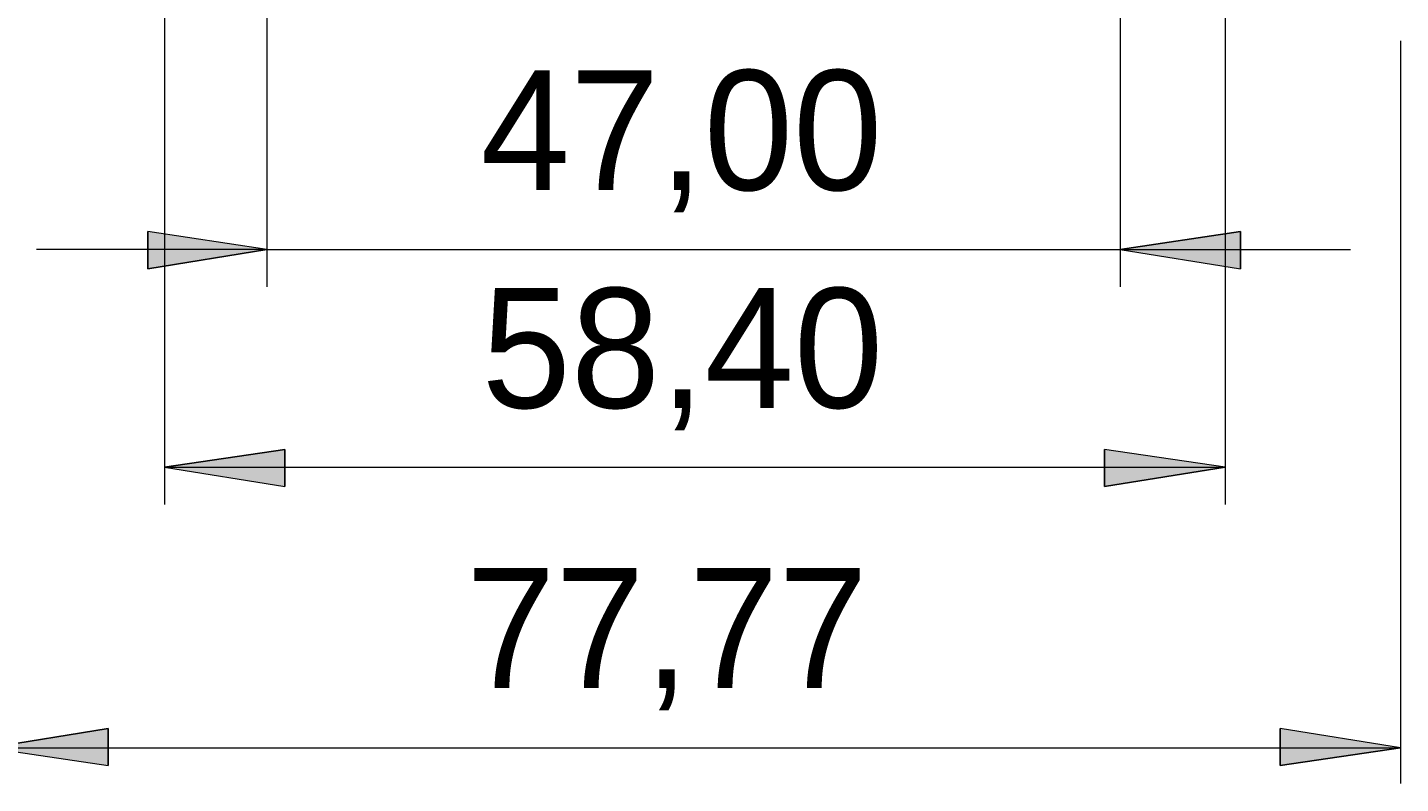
# Model space of a CAD drawing. Header units: millimetres. Extents: x 0 to 210, y 0 to 297.
# Tile 2 of 22: x 24 to 62, y 109 to 130. Entities that reach past the tile are written whole.
import ezdxf

# ---------------------------------------------------------------- set-up
doc = ezdxf.new("R2010")
doc.units = ezdxf.units.MM
doc.header["$MEASUREMENT"] = 0
doc.layers.add('Capa 1', color=7, linetype='Continuous', lineweight=0)

# ---------------------------------------------------------------- blocks, each defined once
blk = doc.blocks.new('Block_0')
at = {"layer": 'Capa 1', "true_color": 0x808080, "transparency": 33554687}
h = blk.add_hatch(color=8, dxfattribs=at)
h.dxf.hatch_style = 2
edge = h.paths.add_edge_path()
edge.add_spline(control_points=[(30.683, 124.195), (30.683, 124.195), (27.402, 123.666), (27.402, 123.666), (27.402, 123.666), (27.402, 124.689), (27.402, 124.689)], knot_values=[0, 0, 0, 0, 1, 1, 1, 2, 2, 2, 2], degree=3, periodic=0)
edge.add_line((27.402, 124.689), (30.683, 124.195))
edge = h.paths.add_edge_path()
edge.add_spline(control_points=[(54.178, 124.195), (54.178, 124.195), (57.494, 124.689), (57.494, 124.689), (57.494, 124.689), (57.494, 123.666), (57.494, 123.666)], knot_values=[0, 0, 0, 0, 1, 1, 1, 2, 2, 2, 2], degree=3, periodic=0)
edge.add_line((57.494, 123.666), (54.178, 124.195))
h = blk.add_hatch(color=8, dxfattribs=at)
h.dxf.hatch_style = 2
edge = h.paths.add_edge_path()
edge.add_spline(control_points=[(27.861, 118.197), (27.861, 118.197), (31.177, 118.691), (31.177, 118.691), (31.177, 118.691), (31.177, 117.668), (31.177, 117.668)], knot_values=[0, 0, 0, 0, 1, 1, 1, 2, 2, 2, 2], degree=3, periodic=0)
edge.add_line((31.177, 117.668), (27.861, 118.197))
edge = h.paths.add_edge_path()
edge.add_spline(control_points=[(57.071, 118.197), (57.071, 118.197), (53.755, 117.668), (53.755, 117.668), (53.755, 117.668), (53.755, 118.691), (53.755, 118.691)], knot_values=[0, 0, 0, 0, 1, 1, 1, 2, 2, 2, 2], degree=3, periodic=0)
edge.add_line((53.755, 118.691), (57.071, 118.197))
h = blk.add_hatch(color=8, dxfattribs=at)
h.dxf.hatch_style = 2
edge = h.paths.add_edge_path()
edge.add_spline(control_points=[(23.028, 110.472), (23.028, 110.472), (26.309, 111.001), (26.309, 111.001), (26.309, 111.001), (26.309, 109.978), (26.309, 109.978)], knot_values=[0, 0, 0, 0, 1, 1, 1, 2, 2, 2, 2], degree=3, periodic=0)
edge.add_line((26.309, 109.978), (23.028, 110.472))
edge = h.paths.add_edge_path()
edge.add_spline(control_points=[(61.904, 110.472), (61.904, 110.472), (58.588, 109.978), (58.588, 109.978), (58.588, 109.978), (58.588, 111.001), (58.588, 111.001)], knot_values=[0, 0, 0, 0, 1, 1, 1, 2, 2, 2, 2], degree=3, periodic=0)
edge.add_line((58.588, 111.001), (61.904, 110.472))
at = {"layer": 'Capa 1', "color": 8, "lineweight": 18, "true_color": 0x808080}
for points in [[(30.683, 152.699), (30.683, 152.699), (30.683, 123.172), (30.683, 123.172)], [(54.178, 152.699), (54.178, 152.699), (54.178, 123.172), (54.178, 123.172)], [(27.861, 142.68), (27.861, 142.68), (27.861, 117.174), (27.861, 117.174)], [(57.071, 142.68), (57.071, 142.68), (57.071, 117.174), (57.071, 117.174)], [(61.904, 129.945), (61.904, 129.945), (61.904, 109.484), (61.904, 109.484)], [(30.683, 124.195), (30.683, 124.195), (24.333, 124.195), (24.333, 124.195)], [(30.683, 124.195), (30.683, 124.195), (54.178, 124.195), (54.178, 124.195)], [(54.178, 124.195), (54.178, 124.195), (60.528, 124.195), (60.528, 124.195)], [(27.861, 118.197), (27.861, 118.197), (57.071, 118.197), (57.071, 118.197)], [(23.028, 110.472), (23.028, 110.472), (61.904, 110.472), (61.904, 110.472)]]:
    blk.add_open_spline(points, degree=3, dxfattribs=at)
for points in [[(30.683, 124.195), (30.683, 124.195), (27.402, 123.666), (27.402, 123.666), (27.402, 123.666), (27.402, 124.689), (27.402, 124.689), (27.402, 124.689), (30.683, 124.195), (30.683, 124.195)], [(54.178, 124.195), (54.178, 124.195), (57.494, 124.689), (57.494, 124.689), (57.494, 124.689), (57.494, 123.666), (57.494, 123.666), (57.494, 123.666), (54.178, 124.195), (54.178, 124.195)], [(27.861, 118.197), (27.861, 118.197), (31.177, 118.691), (31.177, 118.691), (31.177, 118.691), (31.177, 117.668), (31.177, 117.668), (31.177, 117.668), (27.861, 118.197), (27.861, 118.197)], [(57.071, 118.197), (57.071, 118.197), (53.755, 117.668), (53.755, 117.668), (53.755, 117.668), (53.755, 118.691), (53.755, 118.691), (53.755, 118.691), (57.071, 118.197), (57.071, 118.197)], [(23.028, 110.472), (23.028, 110.472), (26.309, 111.001), (26.309, 111.001), (26.309, 111.001), (26.309, 109.978), (26.309, 109.978), (26.309, 109.978), (23.028, 110.472), (23.028, 110.472)], [(61.904, 110.472), (61.904, 110.472), (58.588, 109.978), (58.588, 109.978), (58.588, 109.978), (58.588, 111.001), (58.588, 111.001), (58.588, 111.001), (61.904, 110.472), (61.904, 110.472)]]:
    blk.add_open_spline(points, degree=3, knots=[0, 0, 0, 0, 1, 1, 1, 2, 2, 2, 3, 3, 3, 3], dxfattribs=at)
at = {"layer": 'Capa 1'}
for points in [[(30.683, 124.195), (30.683, 124.195), (27.402, 123.666), (27.402, 123.666), (27.402, 123.666), (27.402, 124.689), (27.402, 124.689)], [(54.178, 124.195), (54.178, 124.195), (57.494, 124.689), (57.494, 124.689), (57.494, 124.689), (57.494, 123.666), (57.494, 123.666)], [(27.861, 118.197), (27.861, 118.197), (31.177, 118.691), (31.177, 118.691), (31.177, 118.691), (31.177, 117.668), (31.177, 117.668)], [(57.071, 118.197), (57.071, 118.197), (53.755, 117.668), (53.755, 117.668), (53.755, 117.668), (53.755, 118.691), (53.755, 118.691)], [(23.028, 110.472), (23.028, 110.472), (26.309, 111.001), (26.309, 111.001), (26.309, 111.001), (26.309, 109.978), (26.309, 109.978)], [(61.904, 110.472), (61.904, 110.472), (58.588, 109.978), (58.588, 109.978), (58.588, 109.978), (58.588, 111.001), (58.588, 111.001)]]:
    blk.add_open_spline(points, degree=3, knots=[0, 0, 0, 0, 1, 1, 1, 2, 2, 2, 2], dxfattribs=at)

msp = doc.modelspace()

# ---------------------------------------------------------------- block references
at = {"layer": 'Capa 1'}
msp.add_blockref('Block_0', (0, 0), dxfattribs=at)

# ---------------------------------------------------------------- texts
at = {"layer": 'Capa 1', "char_height": 0.2, "attachment_point": 7}
for s, insert in [('\\C8;\\c8421504;\\FCentury Gothic|b0|i0|c1;\\H3.303988;\\W1.000302; 47,00 ', (35.345, 125.22)), ('\\C8;\\c8421504;\\FCentury Gothic|b0|i0|c1;\\H3.303988;\\W1.000302; 58,40 ', (35.368, 119.219)), ('\\C8;\\c8421504;\\FCentury Gothic|b0|i0|c1;\\H3.303988;\\W1.000302; 77,77 ', (34.939, 111.505))]:
    msp.add_mtext(s, dxfattribs=dict(at, insert=insert))

doc.saveas('drawing.dxf')
